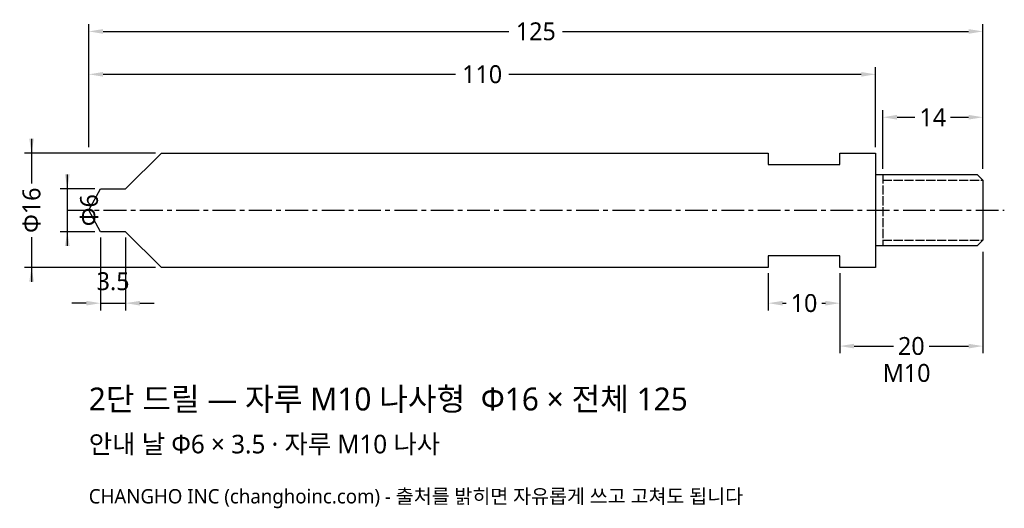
# Model space of a CAD drawing. Header units: millimetres. Extents: x -10 to 128, y -42 to 27.
import ezdxf

# ---------------------------------------------------------------- set-up
doc = ezdxf.new("R2010")
doc.units = ezdxf.units.MM
doc.linetypes.add('CENTER', pattern=[5.08, 3.175, -0.635, 0.635, -0.635])
doc.linetypes.add('DASHED', pattern=[1.524, 1.27, -0.254])
for name, color, linetype in [('문자', 7, 'CONTINUOUS'), ('외형선', 7, 'CONTINUOUS'), ('중심선', 1, 'CENTER'), ('참고선', 8, 'DASHED'), ('치수', 4, 'CONTINUOUS')]:
    doc.layers.add(name, color=color, linetype=linetype)
doc.styles.add('CH_KOR', font='malgun.ttf')
doc.dimstyles.new('CH_DIM', dxfattribs={"dimtxt": 2.5, "dimasz": 2, "dimexe": 1, "dimexo": 0.8, "dimgap": 0.8, "dimtad": 1, "dimdec": 1, "dimdsep": 46, "dimtxsty": 'CH_KOR', "dimcen": 2.5, "dimclrd": 4, "dimclre": 4, "dimclrt": 4, "dimazin": 3, "dimtfac": 1, "dimtmove": 0, "dimatfit": 3})

# ---------------------------------------------------------------- blocks, each defined once
blk = doc.blocks.new('_CLOSEDFILLED')
at = {"color": 0, "linetype": 'BYBLOCK'}
blk.add_solid([(-1, 0.164), (0, 0), (-1, -0.164)], dxfattribs=at)
blk = doc.blocks.new('*D1')
at = {"color": 4}
for p, q in [((-8, 10), (-8, 3.75)), ((9.35, 8), (-9, 8)), ((-8, -3.75), (-8, -10)), ((9.35, -8), (-9, -8))]:
    blk.add_line(p, q, dxfattribs=at)
at = {"layer": 'Defpoints'}
for p in [(-8, 8), (10.15, 8), (10.15, -8)]:
    blk.add_point(p, dxfattribs=at)
at = {"layer": '치수', "color": 4, "xscale": 2, "yscale": 2}
for p, rotation in [((-8, 8), 270), ((-8, -8), 90)]:
    blk.add_blockref('_CLOSEDFILLED', p, dxfattribs=dict(at, rotation=rotation))
at = {"layer": '치수', "color": 4, "insert": (-8, 0), "char_height": 2.5, "attachment_point": 5, "rotation": 90, "style": 'CH_KOR'}
blk.add_mtext('Φ16', dxfattribs=at)
blk = doc.blocks.new('*D2')
at = {"color": 4}
for p, q in [((-3, 5), (-3, -5)), ((0.85, 3), (-4, 3)), ((0.85, -3), (-4, -3))]:
    blk.add_line(p, q, dxfattribs=at)
at = {"layer": 'Defpoints'}
for p in [(-3, 3), (1.65, 3), (1.65, -3)]:
    blk.add_point(p, dxfattribs=at)
at = {"layer": '치수', "color": 4, "xscale": 2, "yscale": 2}
for p, rotation in [((-3, 3), 270), ((-3, -3), 90)]:
    blk.add_blockref('_CLOSEDFILLED', p, dxfattribs=dict(at, rotation=rotation))
at = {"layer": '치수', "color": 4, "insert": (0.05, 0), "char_height": 2.5, "attachment_point": 5, "rotation": 90, "style": 'CH_KOR'}
blk.add_mtext('Φ6', dxfattribs=at)
blk = doc.blocks.new('*D4')
at = {"color": 4}
for p, q in [((111, 5.8), (111, 14)), ((125, 5.8), (125, 14)), ((113, 13), (115.5, 13)), ((120.5, 13), (123, 13))]:
    blk.add_line(p, q, dxfattribs=at)
at = {"layer": 'Defpoints'}
for p in [(111, 13), (111, 5), (125, 5)]:
    blk.add_point(p, dxfattribs=at)
at = {"layer": '치수', "color": 4, "xscale": 2, "yscale": 2, "rotation": 180}
blk.add_blockref('_CLOSEDFILLED', (111, 13), dxfattribs=at)
at = {"layer": '치수', "color": 4, "xscale": 2, "yscale": 2}
blk.add_blockref('_CLOSEDFILLED', (125, 13), dxfattribs=at)
at = {"layer": '치수', "color": 4, "insert": (118, 13), "char_height": 2.5, "attachment_point": 5, "style": 'CH_KOR'}
blk.add_mtext('14', dxfattribs=at)
blk = doc.blocks.new('*D5')
at = {"color": 4}
for p, q in [((95, -8.8), (95, -14)), ((105, -8.8), (105, -14)), ((97, -13), (97.5, -13)), ((102.5, -13), (103, -13))]:
    blk.add_line(p, q, dxfattribs=at)
at = {"layer": 'Defpoints'}
for p in [(95, -8), (105, -8), (95, -13)]:
    blk.add_point(p, dxfattribs=at)
at = {"layer": '치수', "color": 4, "xscale": 2, "yscale": 2, "rotation": 180}
blk.add_blockref('_CLOSEDFILLED', (95, -13), dxfattribs=at)
at = {"layer": '치수', "color": 4, "xscale": 2, "yscale": 2}
blk.add_blockref('_CLOSEDFILLED', (105, -13), dxfattribs=at)
at = {"layer": '치수', "color": 4, "insert": (100, -13), "char_height": 2.5, "attachment_point": 5, "style": 'CH_KOR'}
blk.add_mtext('10', dxfattribs=at)
blk = doc.blocks.new('*D6')
at = {"color": 4}
for p, q in [((125, -5.8), (125, -20)), ((105, -8.8), (105, -20)), ((107, -19), (112.5, -19)), ((117.5, -19), (123, -19))]:
    blk.add_line(p, q, dxfattribs=at)
at = {"layer": 'Defpoints'}
for p in [(125, -5), (105, -8), (105, -19)]:
    blk.add_point(p, dxfattribs=at)
at = {"layer": '치수', "color": 4, "xscale": 2, "yscale": 2, "rotation": 180}
blk.add_blockref('_CLOSEDFILLED', (105, -19), dxfattribs=at)
at = {"layer": '치수', "color": 4, "xscale": 2, "yscale": 2}
blk.add_blockref('_CLOSEDFILLED', (125, -19), dxfattribs=at)
at = {"layer": '치수', "color": 4, "insert": (115, -19), "char_height": 2.5, "attachment_point": 5, "style": 'CH_KOR'}
blk.add_mtext('20', dxfattribs=at)
blk = doc.blocks.new('*D7')
at = {"color": 4}
for p, q in [((0, 8.8), (0, 20)), ((110, 8.8), (110, 20)), ((2, 19), (51.25, 19)), ((58.75, 19), (108, 19))]:
    blk.add_line(p, q, dxfattribs=at)
at = {"layer": 'Defpoints'}
for p in [(0, 19), (0, 8), (110, 8)]:
    blk.add_point(p, dxfattribs=at)
at = {"layer": '치수', "color": 4, "xscale": 2, "yscale": 2, "rotation": 180}
blk.add_blockref('_CLOSEDFILLED', (0, 19), dxfattribs=at)
at = {"layer": '치수', "color": 4, "xscale": 2, "yscale": 2}
blk.add_blockref('_CLOSEDFILLED', (110, 19), dxfattribs=at)
at = {"layer": '치수', "color": 4, "insert": (55, 19), "char_height": 2.5, "attachment_point": 5, "style": 'CH_KOR'}
blk.add_mtext('110', dxfattribs=at)
blk = doc.blocks.new('*D8')
at = {"color": 4}
for p, q in [((0, 8.8), (0, 26)), ((2, 25), (58.75, 25)), ((66.25, 25), (123, 25)), ((125, 5.8), (125, 26))]:
    blk.add_line(p, q, dxfattribs=at)
at = {"layer": 'Defpoints'}
for p in [(0, 25), (0, 8), (125, 5)]:
    blk.add_point(p, dxfattribs=at)
at = {"layer": '치수', "color": 4, "xscale": 2, "yscale": 2, "rotation": 180}
blk.add_blockref('_CLOSEDFILLED', (0, 25), dxfattribs=at)
at = {"layer": '치수', "color": 4, "xscale": 2, "yscale": 2}
blk.add_blockref('_CLOSEDFILLED', (125, 25), dxfattribs=at)
at = {"layer": '치수', "color": 4, "insert": (62.5, 25), "char_height": 2.5, "attachment_point": 5, "style": 'CH_KOR'}
blk.add_mtext('125', dxfattribs=at)

msp = doc.modelspace()

# ---------------------------------------------------------------- linework, layer by layer
at = {"layer": '외형선'}
msp.add_line((110, 5), (110, -5), dxfattribs=at)
msp.add_lwpolyline([(0, 0), (1.65, 3), (5.15, 3), (10.15, 8), (95, 8), (95, 6.4), (105, 6.4), (105, 8), (110, 8), (110, 5), (124.2, 5), (125, 4.2), (125, -4.2), (124.2, -5), (110, -5), (110, -8), (105, -8), (105, -6.4), (95, -6.4), (95, -8), (10.15, -8), (5.15, -3), (1.65, -3), (0, 0)], close=True, dxfattribs=at)
at = {"layer": '중심선'}
msp.add_line((-3, 0), (128, 0), dxfattribs=at)
at = {"layer": '참고선'}
for p, q in [((111, 5), (111, -5)), ((111, 4.2), (125, 4.2)), ((111, -4.2), (125, -4.2))]:
    msp.add_line(p, q, dxfattribs=at)

# ---------------------------------------------------------------- texts
at = {"layer": '문자', "style": 'CH_KOR'}
for s, height, p in [('M10', 2.5, (111, -24)), ('2단 드릴 — 자루 M10 나사형  Φ16 × 전체 125', 3.2, (0, -28)), ('안내 날 Φ6 × 3.5 · 자루 M10 나사', 2.6, (0, -34)), ('CHANGHO INC (changhoinc.com) - 출처를 밝히면 자유롭게 쓰고 고쳐도 됩니다', 2, (0, -41))]:
    msp.add_text(s, height=height, dxfattribs=at).set_placement(p)

# ---------------------------------------------------------------- dimensions: what is measured, and where the dimension line sits
at = {"layer": '치수'}
for base, p1, p2, text, picture, middle in [((0, 25), (0, 8), (125, 5), '125', '*D8', (62.5, 25)), ((0, 19), (0, 8), (110, 8), '110', '*D7', (55, 19)), ((111, 13), (111, 5), (125, 5), '14', '*D4', (118, 13)), ((105, -19), (105, -8), (125, -5), '20', '*D6', (115, -19)), ((95, -13), (95, -8), (105, -8), '10', '*D5', (100, -13))]:
    dim = msp.add_linear_dim(base=base, p1=p1, p2=p2, text=text, dimstyle='CH_DIM', dxfattribs=at)
    dim.commit()
    dim.dimension.update_dxf_attribs({"geometry": picture, "text_midpoint": middle})
for base, p1, p2, text, picture, middle in [((-8, 8), (10.15, 8), (10.15, -8), 'Φ16', '*D1', (-8, 0)), ((-3, 3), (1.65, 3), (1.65, -3), 'Φ6', '*D2', (0.05, 0))]:
    dim = msp.add_linear_dim(base=base, p1=p1, p2=p2, angle=90, text=text, dimstyle='CH_DIM', dxfattribs=at)
    dim.commit()
    dim.dimension.update_dxf_attribs({"geometry": picture, "text_midpoint": middle})
msp.add_linear_dim(base=(1.65, -13), p1=(1.65, -3), p2=(5.15, -3), text='3.5', dimstyle='CH_DIM', dxfattribs=at).render()

doc.saveas('drawing.dxf')
